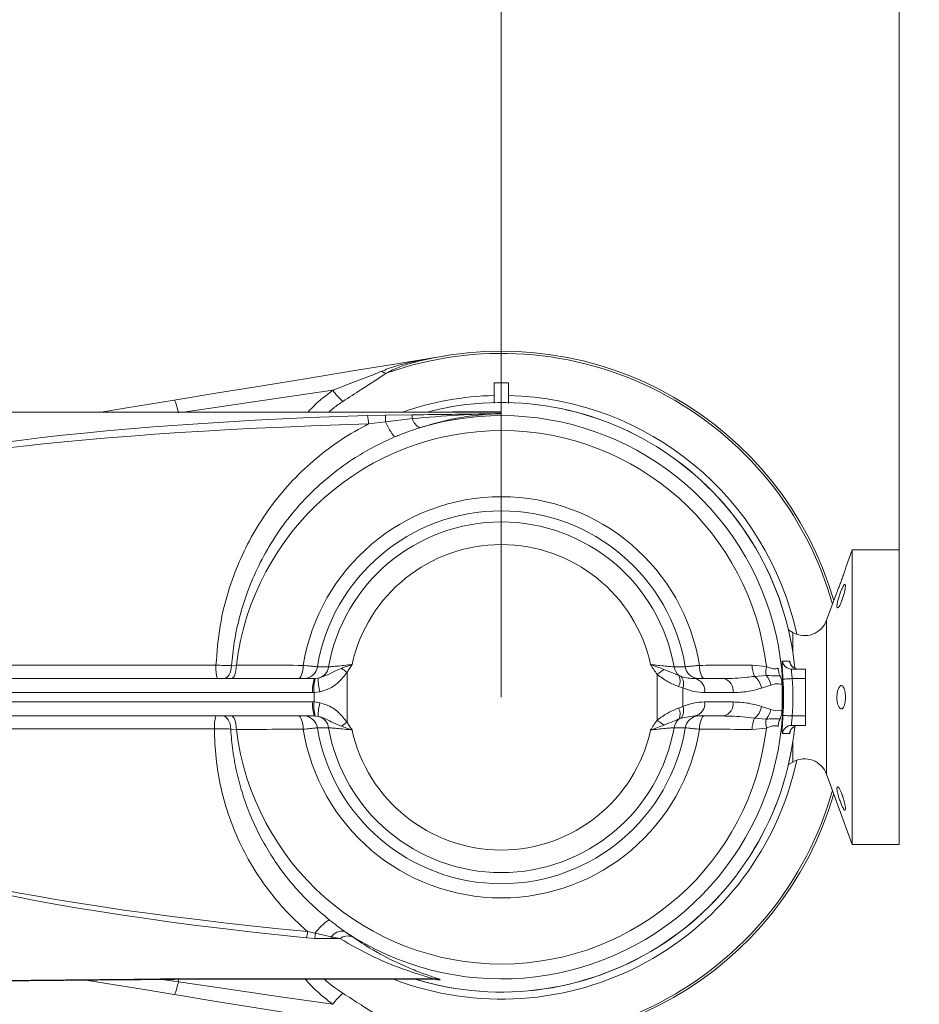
# Model space of a CAD drawing. Header units: millimetres. Extents: x 0 to 8410, y 0 to 5940.
# Tile 202 of 256: x 6422 to 6614, y 3082 to 3293. Entities that reach past the tile are written whole.
import ezdxf

# ---------------------------------------------------------------- set-up
doc = ezdxf.new("R2010")
doc.units = ezdxf.units.MM
doc.header["$LTSCALE"] = 10
doc.styles.add('SLDTEXTSTYLE0', font='TXT', dxfattribs={"width": 0.605})
doc.dimstyles.new('SLDDIMSTYLE0', dxfattribs={"dimtxt": 50, "dimasz": 50, "dimexe": 0, "dimexo": 0.0625, "dimgap": 12.5, "dimtad": 1, "dimtoh": 1, "dimdec": 1, "dimrnd": 1e-09, "dimzin": 12, "dimdsep": 46, "dimtxsty": 'SLDTEXTSTYLE0', "dimsah": 1, "dimcen": 0.09, "dimadec": 0, "dimazin": 0, "dimtfac": 1, "dimtofl": 0, "dimtmove": 0, "dimatfit": 3, "dimfxl": 1, "dimfrac": 2, "dimtolj": 1, "dimtzin": 12, "dimarcsym": 0})
doc.dimstyles.new('SLDDIMSTYLE2', dxfattribs={"dimtxt": 50, "dimasz": 50, "dimexe": 0, "dimexo": 0.0625, "dimgap": 12.5, "dimtad": 1, "dimtoh": 1, "dimdec": 1, "dimrnd": 1e-09, "dimzin": 12, "dimdsep": 46, "dimtxsty": 'SLDTEXTSTYLE0', "dimsah": 1, "dimcen": 0.09, "dimadec": 0, "dimazin": 0, "dimtfac": 1, "dimtofl": 0, "dimtmove": 0, "dimatfit": 3, "dimfxl": 1, "dimfrac": 2, "dimtolj": 1, "dimtzin": 12, "dimarcsym": 0})

# ---------------------------------------------------------------- blocks, each defined once
blk = doc.blocks.new('*D30')
at = {"color": 7, "linetype": 'Continuous', "lineweight": 0}
for p, q in [((5294.64, 2973.04), (5294.64, 3462.48)), ((6525.14, 3148.04), (6525.14, 3462.48)), ((5294.64, 3447.48), (6525.14, 3447.48))]:
    blk.add_line(p, q, dxfattribs=at)
for points in [[(5294.64, 3447.48), (5344.64, 3439.98), (5344.64, 3454.98)], [(6525.14, 3447.48), (6475.14, 3454.98), (6475.14, 3439.98)]]:
    blk.add_solid(points, dxfattribs=at)
at = {"color": 7, "linetype": 'Continuous', "lineweight": 0, "insert": (5804.86, 3511.93), "char_height": 50, "attachment_point": 1, "style": 'SLDTEXTSTYLE0'}
blk.add_mtext('1230,5', dxfattribs=at)
blk = doc.blocks.new('*D31')
at = {"color": 7, "linetype": 'Continuous', "lineweight": 0}
for p, q in [((6525.14, 3148.04), (6525.14, 3462.48)), ((6610.14, 3179.54), (6610.14, 3462.48)), ((6525.14, 3447.48), (6425.14, 3447.48)), ((6525.14, 3447.48), (6610.14, 3447.48)), ((6610.14, 3447.48), (6763.35, 3447.48))]:
    blk.add_line(p, q, dxfattribs=at)
for points in [[(6525.14, 3447.48), (6475.14, 3454.98), (6475.14, 3439.98)], [(6610.14, 3447.48), (6660.14, 3439.98), (6660.14, 3454.98)]]:
    blk.add_solid(points, dxfattribs=at)
at = {"color": 7, "linetype": 'Continuous', "lineweight": 0, "insert": (6671.09, 3511.93), "char_height": 50, "attachment_point": 1, "style": 'SLDTEXTSTYLE0'}
blk.add_mtext('85', dxfattribs=at)
blk = doc.blocks.new('*D32')
at = {"color": 7, "linetype": 'Continuous', "lineweight": 0}
for p, q in [((5113.69, 3150.35), (5113.69, 3562.48)), ((6610.14, 3179.54), (6610.14, 3562.48)), ((5113.69, 3547.48), (6610.14, 3547.48))]:
    blk.add_line(p, q, dxfattribs=at)
for points in [[(5113.69, 3547.48), (5163.69, 3539.98), (5163.69, 3554.98)], [(6610.14, 3547.48), (6560.14, 3554.98), (6560.14, 3539.98)]]:
    blk.add_solid(points, dxfattribs=at)
at = {"color": 7, "linetype": 'Continuous', "lineweight": 0, "insert": (5756.89, 3611.93), "char_height": 50, "attachment_point": 1, "style": 'SLDTEXTSTYLE0'}
blk.add_mtext('1496,5', dxfattribs=at)

msp = doc.modelspace()

# ---------------------------------------------------------------- linework, layer by layer
at = {"color": 7, "linetype": 'Continuous', "lineweight": 0}
for p, q in [((6523.641003, 3215.256378), (6526.640905, 3215.256378)), ((6523.641003, 3215.256378), (6523.641003, 3212.576315)), ((6526.640905, 3215.256378), (6526.640905, 3212.576315)), ((6525.141014, 3209.04474), (6371.14097, 3209.04474)), ((6525.141014, 3209.056899), (6525.141014, 3209.04474)), ((6525.141014, 3209.04474), (6525.141014, 3208.977744)), ((6525.141014, 3208.716914), (6525.141014, 3208.696887)), ((6525.141014, 3208.696887), (6525.141014, 3208.676979)), ((6600.140942, 3179.544732), (6598.853839, 3176.008508)), ((6610.140933, 3179.544732), (6600.140942, 3179.544732)), ((6600.140942, 3179.544732), (6600.140942, 3116.544768)), ((6610.140933, 3179.544732), (6610.140933, 3116.544768)), ((6596.695436, 3170.078442), (6594.668878, 3164.510414)), ((6587.470425, 3161.890432), (6586.508287, 3162.445948)), ((6587.226881, 3154.044792), (6590.140952, 3154.044792)), ((6588.47226, 3154.05874), (6588.707222, 3154.044792)), ((6590.140952, 3154.044792), (6590.140952, 3152.044818)), ((6406.438125, 3152.044818), (6485.215438, 3152.044818)), ((6485.215438, 3152.044818), (6485.386981, 3152.048275)), ((6566.524757, 3152.044818), (6572.61516, 3152.044818)), ((6590.140952, 3152.044818), (6590.140952, 3144.044802)), ((6585.140956, 3150.839851), (6585.140956, 3148.04475)), ((6585.140956, 3148.04475), (6585.140956, 3145.24965)), ((6485.215438, 3144.044802), (6405.314339, 3144.044802)), ((6572.61516, 3144.044802), (6566.524757, 3144.044802)), ((6590.140952, 3144.044802), (6590.140952, 3142.044708)), ((6590.140952, 3142.044708), (6587.226881, 3142.044708)), ((6586.508287, 3133.643672), (6587.470425, 3134.199068)), ((6594.668878, 3131.579086), (6600.140942, 3116.544768)), ((6600.140942, 3116.544768), (6610.140933, 3116.544768)), ((6455.909027, 3087.750003), (6510.887159, 3087.750003)), ((6456.126226, 3087.23335), (6456.098331, 3087.870762)), ((6456.126226, 3087.23335), (6456.123246, 3087.198183)), ((6455.321325, 3084.472701), (6455.224169, 3084.488556))]:
    msp.add_line(p, q, dxfattribs=at)
at = {"color": 8, "linetype": 'Continuous', "lineweight": 0}
for p, q in [((6496.534003, 3208.322808), (6500.396145, 3208.390758)), ((6500.419153, 3206.968352), (6496.744288, 3206.492707)), ((6500.396145, 3208.390758), (6506.067289, 3208.43558)), ((6506.122125, 3207.629249), (6500.419153, 3206.968352)), ((6594.668878, 3164.510414), (6594.668878, 3131.579086)), ((6587.470425, 3161.890432), (6587.470425, 3157.445833)), ((6382.184995, 3154.898212), (6464.154495, 3154.898212)), ((6467.484368, 3154.846356), (6468.525661, 3154.914901)), ((6578.756345, 3154.907868), (6581.789149, 3154.637858)), ((6485.386981, 3152.048275), (6486.023439, 3152.124331)), ((6492.167009, 3153.386638), (6492.167009, 3142.702982)), ((6558.428658, 3143.15109), (6558.428658, 3152.938411)), ((6563.114298, 3152.700469), (6563.483728, 3152.542755)), ((6579.244746, 3152.524755), (6581.749333, 3152.717039)), ((6590.140952, 3152.044818), (6587.332023, 3152.044818)), ((6563.96128, 3150.040791), (6563.03562, 3150.356099)), ((6563.96128, 3150.040791), (6563.96128, 3146.04871)), ((6582.713617, 3150.671527), (6580.738796, 3150.004789)), ((6484.832419, 3149.044797), (6406.054987, 3149.044797)), ((6485.143794, 3149.05183), (6484.832419, 3149.044797)), ((6486.369384, 3149.203822), (6485.143794, 3149.05183)), ((6485.143794, 3147.037789), (6485.143794, 3149.05183)), ((6574.689878, 3149.044797), (6568.599475, 3149.044797)), ((6404.93132, 3147.044823), (6484.832419, 3147.044823)), ((6484.832419, 3147.044823), (6485.143794, 3147.037789)), ((6485.143794, 3147.037789), (6486.369384, 3146.885678)), ((6563.03562, 3145.733401), (6563.96128, 3146.04871)), ((6568.599475, 3147.044823), (6574.689878, 3147.044823)), ((6580.738796, 3146.084711), (6582.713617, 3145.417974)), ((6485.386981, 3144.041226), (6485.215438, 3144.044802)), ((6486.023439, 3143.965289), (6485.386981, 3144.041226)), ((6563.483728, 3143.546745), (6563.114298, 3143.389151)), ((6566.524757, 3144.044802), (6563.483728, 3143.546745)), ((6581.749333, 3143.372461), (6579.244746, 3143.564746)), ((6587.332023, 3144.044802), (6590.140952, 3144.044802)), ((6463.833464, 3141.306207), (6382.218374, 3141.306207)), ((6468.525661, 3141.1746), (6467.320932, 3141.253516)), ((6581.789149, 3141.451642), (6578.756345, 3141.181633)), ((6587.470425, 3138.643667), (6587.470425, 3134.199068)), ((6483.719362, 3097.94502), (6485.322012, 3097.610757)), ((6485.322012, 3097.610757), (6488.766445, 3096.820399)), ((6485.310448, 3096.494958), (6483.509554, 3096.597001)), ((6488.756789, 3096.456692), (6485.310448, 3096.494958)), ((6452.630771, 3087.709949), (6456.126226, 3087.23335)), ((6455.885304, 3087.850735), (6510.629071, 3087.850735))]:
    msp.add_line(p, q, dxfattribs=at)
at = {"color": 7, "linetype": 'Continuous', "lineweight": 0, "flags": 128}
for points in [[(6455.224169, 3211.600945), (6464.542283, 3213.123605), (6474.016203, 3214.671776), (6483.632816, 3216.243312), (6493.37901, 3217.835948), (6503.241433, 3219.447658), (6513.206614, 3221.076057)], [(6439.582003, 3209.04474), (6444.700016, 3209.881112), (6449.916018, 3210.733459), (6455.224169, 3211.600945)], [(6586.722387, 3154.109761), (6586.869014, 3154.077217), (6587.226881, 3154.044792)], [(6455.224169, 3084.488556), (6448.798908, 3085.538551), (6442.510975, 3086.566136), (6436.370505, 3087.56952)], [(6513.206614, 3075.013444), (6503.258837, 3076.639101), (6493.413342, 3078.24795), (6483.683718, 3079.837963), (6474.083198, 3081.406757), (6464.624775, 3082.952425), (6455.321325, 3084.472701)]]:
    msp.add_lwpolyline(points, dxfattribs=at)
at = {"color": 8, "linetype": 'Continuous', "lineweight": 0, "flags": 128}
for points in [[(6489.135517, 3213.693187), (6477.939023, 3212.064669), (6466.928257, 3210.463092), (6457.177771, 3209.04474)], [(6467.484368, 3154.846356), (6467.433942, 3154.290244), (6467.325939, 3153.760597), (6467.164172, 3153.276369), (6466.954363, 3152.854488), (6466.704024, 3152.509734), (6466.421856, 3152.254507), (6466.117872, 3152.097628), (6465.802802, 3152.044818)], [(6468.525661, 3154.914901), (6468.497408, 3154.348418), (6468.431367, 3153.807327), (6468.3298, 3153.311178), (6468.196405, 3152.877972), (6468.036188, 3152.523682), (6467.85487, 3152.260825), (6467.65889, 3152.099297), (6467.455638, 3152.044818)], [(6482.794059, 3154.873178), (6482.763661, 3154.312894), (6482.696308, 3153.778836), (6482.594503, 3153.289959), (6482.461823, 3152.863667), (6482.303036, 3152.515218), (6482.123746, 3152.257011), (6481.930388, 3152.098343), (6481.729997, 3152.044818)], [(6492.167009, 3153.386638), (6492.008222, 3153.49488), (6491.850031, 3153.602645), (6491.693152, 3153.709576), (6491.53818, 3153.815195), (6491.38583, 3153.919026), (6491.2367, 3154.020593), (6491.091384, 3154.119656), (6490.950478, 3154.215619)], [(6558.428658, 3152.938411), (6558.6244, 3153.079435), (6558.81883, 3153.219626), (6559.010638, 3153.357908), (6559.198869, 3153.493569), (6559.381975, 3153.625533), (6559.558881, 3153.753087), (6559.728635, 3153.875396), (6559.889806, 3153.991625)], [(6562.066568, 3154.54261), (6563.637866, 3154.561088), (6564.463867, 3154.570386)], [(6568.551911, 3152.044818), (6568.35152, 3152.098343), (6568.158163, 3152.257011), (6567.978872, 3152.515218), (6567.820085, 3152.863667), (6567.687405, 3153.289959), (6567.5856, 3153.778836), (6567.518247, 3154.312894), (6567.487849, 3154.873178)], [(6585.248126, 3155.789778), (6585.52934, 3155.79097), (6586.727751, 3155.795619)], [(6585.34099, 3151.916668), (6585.401906, 3151.920602), (6585.530532, 3151.928947), (6585.722459, 3151.941225), (6585.970772, 3151.957199), (6586.267007, 3151.976273), (6586.600555, 3151.99773), (6586.959733, 3152.020857), (6587.332023, 3152.044818)], [(6465.543164, 3144.044802), (6465.875639, 3143.992111), (6466.196431, 3143.835947), (6466.494216, 3143.581912), (6466.758622, 3143.238709), (6466.98047, 3142.818496), (6467.151774, 3142.335937), (6467.266573, 3141.808197), (6467.320932, 3141.253516)], [(6467.455638, 3144.044802), (6467.65889, 3143.990204), (6467.85487, 3143.828675), (6468.036188, 3143.565938), (6468.196405, 3143.211529), (6468.3298, 3142.778322), (6468.431367, 3142.282173), (6468.497408, 3141.741082), (6468.525661, 3141.1746)], [(6481.729997, 3144.044802), (6481.930388, 3143.991277), (6482.123746, 3143.83249), (6482.303036, 3143.574402), (6482.461823, 3143.225953), (6482.594503, 3142.799661), (6482.696308, 3142.310664), (6482.763661, 3141.776607), (6482.794059, 3141.216323)], [(6567.487849, 3141.216323), (6567.518247, 3141.776607), (6567.5856, 3142.310664), (6567.687405, 3142.799661), (6567.820085, 3143.225953), (6567.978872, 3143.574402), (6568.158163, 3143.83249), (6568.35152, 3143.991277), (6568.551911, 3144.044802)], [(6587.332023, 3144.044802), (6586.959733, 3144.068763), (6586.600555, 3144.09177), (6586.267007, 3144.113228), (6585.970772, 3144.132301), (6585.722459, 3144.148275), (6585.530532, 3144.160673), (6585.401906, 3144.168899), (6585.34099, 3144.172833)], [(6488.21534, 3141.54701), (6486.644043, 3141.528413), (6485.818041, 3141.519115)], [(6490.950478, 3141.873881), (6491.091384, 3141.969845), (6491.2367, 3142.068908), (6491.38583, 3142.170593), (6491.53818, 3142.274425), (6491.693152, 3142.379925), (6491.850031, 3142.486856), (6492.008222, 3142.59474), (6492.167009, 3142.702982)], [(6559.889806, 3142.097995), (6559.728635, 3142.214105), (6559.558881, 3142.336413), (6559.381975, 3142.463967), (6559.198869, 3142.596051), (6559.010638, 3142.731592), (6558.81883, 3142.869875), (6558.6244, 3143.010065), (6558.428658, 3143.15109)], [(6586.727751, 3140.293882), (6586.446656, 3140.294954), (6585.248126, 3140.299723)], [(6456.123246, 3087.198183), (6466.928257, 3085.626528), (6477.939023, 3084.024951), (6489.135517, 3082.396314)]]:
    msp.add_lwpolyline(points, dxfattribs=at)
at = {"color": 8, "linetype": 'Continuous', "lineweight": 0}
for centre, radius, start, end in [((6525.140959, 3148.044765), 73.531539, 15.71393737, 109.55902448), ((6506.923037, 3220.579801), 0.788039, 246.69279686, 282.72807415), ((6501.375815, 3221.143278), 3.903941, 241.10954124, 257.39969796), ((6498.834011, 3220.263924), 11.71475, 214.11766903, 229.80881648), ((6525.140959, 3148.044765), 64.548944, 91.33156952, 109.08766576), ((6525.140959, 3148.044765), 63.027183, 5.67507894, 104.57105852), ((6525.140959, 3148.044765), 64.548944, 12.04913112, 88.66843048), ((6514.819976, 3213.211484), 4.166744, 270.01826233, 280.6758143), ((6525.140959, 3148.044765), 60.221957, 236.12136118, 106.83121717), ((6489.092979, 3206.540676), 7.651459, 359.64079633, 13.46869342), ((6453.118849, 3206.914659), 47.300334, 0.06503974, 1.78831615), ((6511.834597, 3211.482143), 12.27545, 201.57437768, 219.32782624), ((6497.682217, 3207.460306), 8.441599, 1.14674701, 6.63431124), ((6509.223555, 3208.539435), 3.23223, 196.35554468, 241.9462003), ((6525.140959, 3148.044765), 57.030576, 6.63863521, 173.08109318), ((6525.140959, 3148.044765), 42.893856, 9.16007136, 170.83992864), ((6525.140959, 3148.044765), 39.860666, 9.42232451, 170.57767549), ((6525.140959, 3148.044765), 37.492994, 9.98014601, 170.01985399), ((6525.140959, 3148.044765), 32.663365, 12.37489566, 167.62510434), ((6471.052428, 3154.216611), 6.931526, 174.35679036, 198.2594845), ((6482.91732, 3154.973052), 2.928536, 270.82336489, 352.09694354), ((6485.29164, 3154.990122), 2.957751, 284.32473998, 351.29765091), ((6565.05037, 3155.020646), 3.021853, 189.10202057, 230.15668357), ((6567.364588, 3154.973052), 2.928536, 187.90305646, 269.17663511), ((6584.227088, 3154.78745), 5.472067, 178.73905806, 204.42484069), ((6587.905498, 3153.550253), 6.212295, 169.9170884, 187.70792864), ((6587.230368, 3156.042389), 1.998273, 187.26247476, 255.27323128), ((6588.70966, 3156.041708), 1.997128, 187.07804889, 263.17307589), ((6490.993152, 3149.782703), 6.204767, 158.61845408, 186.83010609), ((6491.398834, 3150.052271), 6.334541, 161.6332461, 189.08701375), ((6494.35822, 3151.630874), 8.349376, 176.61178509, 196.89906528), ((6560.826682, 3151.603737), 2.536929, 330.54165576, 25.6140417), ((6561.552092, 3150.877504), 2.550349, 340.84783729, 40.76441027), ((6565.958753, 3149.435973), 2.669538, 351.57392667, 77.75906022), ((6572.04949, 3149.436204), 2.669241, 351.56797039, 77.7650165), ((6576.793496, 3149.368562), 3.99627, 9.16077024, 52.16537737), ((6578.508484, 3149.939212), 4.268422, 9.87887263, 40.60085894), ((6525.140959, 3148.044765), 60.324426, 356.31992277, 3.68007723), ((6525.140959, 3148.044765), 62.319554, 356.31992277, 3.68007723), ((6490.992325, 3146.306811), 6.203958, 173.16801714, 201.3834227), ((6491.399767, 3146.037345), 6.335463, 170.91428645, 198.36508615), ((6494.357694, 3144.458709), 8.348849, 163.10042709, 183.38817614), ((6560.827007, 3144.48583), 2.536613, 334.38384759, 29.4606503), ((6561.552092, 3145.211996), 2.550349, 319.23558973, 19.15216271), ((6565.958949, 3146.653511), 2.669364, 282.23744524, 8.42956787), ((6572.049686, 3146.65328), 2.669067, 282.23148939, 8.43552372), ((6576.793251, 3146.721083), 3.996535, 307.83611534, 350.83773704), ((6578.508065, 3146.150487), 4.268869, 319.40078983, 350.1194786), ((6470.372393, 3141.94215), 6.56978, 161.33410818, 185.55482817), ((6482.91712, 3141.11636), 2.928747, 7.90422742, 89.17278041), ((6485.291415, 3141.099294), 2.958004, 8.70559034, 75.67201877), ((6565.05135, 3141.068417), 3.022909, 129.85080865, 170.89048721), ((6567.364788, 3141.11636), 2.928747, 90.82721959, 172.09577258), ((6584.226438, 3141.302183), 5.471421, 155.57361657, 181.26248469), ((6587.905498, 3142.539248), 6.212295, 172.29207136, 190.0829116), ((6525.140959, 3148.044765), 57.030576, 186.91890682, 353.36136479), ((6525.140959, 3148.044765), 42.893856, 189.16007136, 350.83992864), ((6525.140959, 3148.044765), 39.860666, 189.42232451, 350.57767549), ((6525.140959, 3148.044765), 37.492994, 189.98014601, 350.01985399), ((6525.140959, 3148.044765), 63.027183, 253.06720716, 354.25072907), ((6587.228899, 3140.048006), 1.996703, 90.05791356, 172.75767254), ((6588.709204, 3140.048068), 1.996642, 90.05687646, 172.92816797), ((6525.140959, 3148.044765), 32.663365, 192.37489566, 347.62510434), ((6525.140959, 3148.044765), 64.548944, 249.08223114, 347.95086889), ((6525.140959, 3148.044765), 73.531539, 250.44097552, 344.28606263), ((6494.77421, 3090.607839), 11.763711, 123.07907636, 143.46609752), ((6471.772492, 3099.114118), 12.003937, 347.89575844, 354.41093818), ((6312.230335, 3098.84659), 173.096088, 359.22157279, 359.59092899), ((6491.273581, 3094.908293), 3.153075, 84.58593621, 142.66847553), ((6492.328809, 3094.164498), 2.84713, 70.87555444, 126.75962217), ((6432.706093, 3098.126745), 56.075571, 358.29335362, 358.66510706), ((6511.06634, 3084.143119), 3.733312, 80.00235994, 96.72628245), ((6498.834011, 3075.825577), 11.71475, 130.19118352, 145.88233097)]:
    msp.add_arc(centre, radius, start, end, dxfattribs=at)
at = {"color": 7, "linetype": 'Continuous', "lineweight": 0}
for centre, radius, start, end in [((6525.140959, 3148.044765), 74, 16.21540247, 104.11337843), ((6525.140959, 3148.044765), 63.034491, 5.72224667, 104.59659063), ((6589.970455, 3166.220556), 5, 240, 340), ((6525.140959, 3148.044765), 63.034491, 253.04540253, 354.23484598), ((6589.970455, 3129.868974), 5, 20, 120), ((6525.140959, 3148.044765), 74, 255.88662157, 343.78459753)]:
    msp.add_arc(centre, radius, start, end, dxfattribs=at)
at = {"color": 8, "linetype": 'Continuous', "lineweight": 0}
for centre, major_axis, ratio, start_param, end_param in [((6549.857367, 3189.044765), (170.205436, -0.996164), 0.1173592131, 1.8901367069, 3.0885961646), ((6550.067703, 3189.142464), (170.20545, -0.894175), 0.1056239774, 1.8900047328, 3.0855448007), ((6740.29168, 3127.044765), (360.274912, 3.548974), 0.110588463, 3.1404208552, 3.9179043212), ((6740.501466, 3126.870453), (360.274952, 3.36746), 0.1050600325, 3.1405282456, 3.9180117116)]:
    msp.add_ellipse(centre, major_axis=major_axis, ratio=ratio, start_param=start_param, end_param=end_param, dxfattribs=at)
for points, knots in [([(6499.489678, 3217.725203), (6499.981076, 3217.927246), (6502.24438, 3218.857824), (6504.693703, 3219.417728), (6506.611241, 3219.856069)], [0, 0, 0, 0, 0.2171154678, 1, 1, 1, 1]), ([(6507.096661, 3219.811127), (6506.205202, 3219.569322), (6504.411074, 3219.08267), (6502.2463, 3218.226383), (6500.981142, 3217.570325), (6500.524176, 3217.333362)], [0, 0, 0, 0, 0.3868321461, 0.77852841, 1, 1, 1, 1]), ([(6506.611241, 3219.856069), (6508.787603, 3220.281449), (6510.981987, 3220.710352), (6513.188494, 3221.073078), (6513.206614, 3221.076057)], [0, 0, 0, 0, 0.9917878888, 1, 1, 1, 1]), ([(6489.135517, 3213.693187), (6490.670895, 3214.29748), (6493.746929, 3215.508142), (6497.239209, 3216.797889), (6499.102678, 3217.565738), (6499.489678, 3217.725203)], [0, 0, 0, 0, 0.4412184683, 0.8839537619, 1, 1, 1, 1]), ([(6500.524176, 3217.333362), (6499.696081, 3216.765141), (6498.020015, 3215.615062), (6494.851309, 3213.652773), (6492.589061, 3212.174439), (6491.274012, 3211.315081)], [0, 0, 0, 0, 0.2902180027, 0.5874022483, 1, 1, 1, 1]), ([(6483.845366, 3209.04474), (6483.953851, 3209.168843), (6485.15893, 3210.54741), (6487.022756, 3212.080452), (6488.77826, 3213.420482), (6489.135517, 3213.693187)], [0, 0, 0, 0, 0.0730411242, 0.8113576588, 1, 1, 1, 1]), ([(6491.274012, 3211.315081), (6490.936047, 3211.09033), (6489.875227, 3210.384872), (6488.915608, 3209.587844), (6488.261713, 3209.04474)], [0, 0, 0, 0, 0.318588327, 1, 1, 1, 1]), ([(6506.067289, 3208.43558), (6506.321844, 3208.438506), (6508.907841, 3208.46823), (6513.556928, 3208.529808), (6518.449678, 3208.595108), (6521.136725, 3208.629174), (6521.783882, 3208.637784), (6521.931621, 3208.63951), (6521.955265, 3208.639786)], [0, 0, 0, 0, 0.0480379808, 0.4880116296, 0.8777576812, 0.972093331, 0.9955340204, 1, 1, 1, 1]), ([(6521.955265, 3208.639786), (6521.933012, 3208.639154), (6521.835969, 3208.636399), (6521.373455, 3208.622152), (6519.407675, 3208.557979), (6514.229268, 3208.332555), (6509.412553, 3207.914698), (6506.122125, 3207.629249)], [0, 0, 0, 0, 0.0042162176, 0.0183868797, 0.0876429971, 0.3767442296, 1, 1, 1, 1]), ([(6525.141014, 3208.676979), (6524.862256, 3208.676817), (6523.956867, 3208.67629), (6522.49325, 3208.592212), (6520.0495, 3208.374387), (6516.583177, 3207.915121), (6512.235146, 3207.042512), (6509.213807, 3206.138759), (6507.703436, 3205.686972)], [0, 0, 0, 0, 0.0443590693, 0.1440758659, 0.2448662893, 0.4761648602, 0.7381342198, 1, 1, 1, 1]), ([(6514.638318, 3209.04474), (6514.719619, 3209.054867), (6515.12755, 3209.105682), (6515.385407, 3209.11189), (6515.591873, 3209.116861)], [0, 0, 0, 0, 0.19930061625, 1, 1, 1, 1]), ([(6515.591873, 3209.116861), (6516.104411, 3209.110731), (6517.128722, 3209.098481), (6518.864337, 3209.082475), (6520.765651, 3209.06888), (6522.629796, 3209.06024), (6524.233123, 3209.057146), (6524.948903, 3209.056951), (6525.141014, 3209.056899)], [0, 0, 0, 0, 0.2473969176, 0.4944238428, 0.6793796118, 0.8623638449, 0.9630593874, 1, 1, 1, 1]), ([(6521.955265, 3208.639786), (6521.977874, 3208.640502), (6522.252436, 3208.649198), (6522.779113, 3208.665152), (6523.776994, 3208.694637), (6524.566025, 3208.711043), (6525.103023, 3208.716526), (6525.141014, 3208.716914)], [0, 0, 0, 0, 0.0213717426, 0.2595274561, 0.4976505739, 0.9644603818, 1, 1, 1, 1]), ([(6525.141014, 3208.696887), (6525.106452, 3208.69605), (6524.584116, 3208.683406), (6523.544846, 3208.661514), (6522.514592, 3208.645302), (6521.979226, 3208.640022), (6521.955265, 3208.639786)], [0, 0, 0, 0, 0.0329096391, 0.49737521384, 0.97750438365, 1, 1, 1, 1]), ([(6464.154495, 3154.898212), (6464.372815, 3157.708456), (6464.809424, 3163.328532), (6466.740425, 3170.986924), (6469.341219, 3177.804024), (6472.425568, 3183.776309), (6476.156049, 3189.383214), (6480.52047, 3194.535216), (6485.452451, 3199.161596), (6490.844373, 3203.246512), (6494.779597, 3205.411714), (6496.744288, 3206.492707)], [0, 0, 0, 0, 0.1316098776, 0.2632004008, 0.3679010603, 0.4729238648, 0.5776151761, 0.6832034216, 0.7891357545, 0.8947244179, 1, 1, 1, 1]), ([(6507.703436, 3205.686972), (6506.220056, 3205.184899), (6504.416144, 3204.574337), (6502.652512, 3203.834037), (6502.339138, 3203.702495)], [0, 0, 0, 0, 0.822312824, 1, 1, 1, 1]), ([(6502.339138, 3203.702495), (6500.896173, 3203.049642), (6498.010252, 3201.743941), (6493.468306, 3199.086204), (6488.772602, 3195.723455), (6484.098822, 3191.52342), (6479.90281, 3186.842084), (6476.255627, 3181.716923), (6473.18125, 3176.226514), (6470.815887, 3170.67941), (6469.122775, 3165.180123), (6468.002187, 3159.972357), (6467.651355, 3156.499393), (6467.484368, 3154.846356)], [0, 0, 0, 0, 0.0753039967, 0.1506075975, 0.2499308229, 0.3495549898, 0.4488788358, 0.5483039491, 0.6480288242, 0.7474584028, 0.8342908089, 0.9211268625, 1, 1, 1, 1]), ([(6464.154495, 3154.898212), (6464.740431, 3154.88443), (6465.818493, 3154.859074), (6466.916499, 3154.848079), (6467.404535, 3154.846598), (6467.484368, 3154.846356)], [0, 0, 0, 0, 0.4989637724, 0.91804053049, 1, 1, 1, 1]), ([(6468.525661, 3154.914901), (6470.393875, 3154.910621), (6475.148826, 3154.899727), (6479.905983, 3154.883207), (6482.794059, 3154.873178)], [0, 0, 0, 0, 0.3928986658, 1, 1, 1, 1]), ([(6482.794059, 3154.873178), (6483.297256, 3154.823746), (6484.305549, 3154.724696), (6485.336713, 3154.619765), (6485.671801, 3154.585389), (6485.818041, 3154.570386)], [0, 0, 0, 0, 0.3595724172, 0.7205022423, 1, 1, 1, 1]), ([(6485.818041, 3154.570386), (6486.341508, 3154.564527), (6487.140293, 3154.555587), (6487.93978, 3154.545937), (6488.21534, 3154.54261)], [0, 0, 0, 0, 0.6553286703, 1, 1, 1, 1]), ([(6486.023439, 3152.124331), (6486.500129, 3152.271215), (6487.745434, 3152.654936), (6489.204604, 3153.522957), (6490.466779, 3154.023715), (6490.950478, 3154.215619)], [0, 0, 0, 0, 0.276682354, 0.7228054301, 1, 1, 1, 1]), ([(6488.21534, 3154.54261), (6488.331604, 3154.552118), (6488.636628, 3154.577063), (6489.610032, 3154.660487), (6491.121309, 3154.804534), (6492.416457, 3154.945448), (6493.126561, 3155.031418), (6493.236435, 3155.04472)], [0, 0, 0, 0, 0.1582701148, 0.4152290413, 0.6795675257, 0.9504194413, 1, 1, 1, 1]), ([(6490.950478, 3154.215619), (6491.313342, 3154.352474), (6492.052553, 3154.631268), (6492.833321, 3154.904801), (6493.231627, 3155.043051), (6493.236435, 3155.04472)], [0, 0, 0, 0, 0.4878441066, 0.9938176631, 1, 1, 1, 1]), ([(6493.236435, 3155.04472), (6493.233694, 3155.040349), (6493.057524, 3154.759503), (6492.708583, 3154.201925), (6492.347499, 3153.658348), (6492.167009, 3153.386638)], [0, 0, 0, 0, 0.0078450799, 0.5040643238, 1, 1, 1, 1]), ([(6557.045473, 3155.04472), (6557.581622, 3154.981937), (6558.690165, 3154.852127), (6560.206018, 3154.703401), (6561.453408, 3154.592844), (6561.86263, 3154.559318), (6562.066568, 3154.54261)], [0, 0, 0, 0, 0.2406916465, 0.4976542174, 0.7496540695, 1, 1, 1, 1]), ([(6557.045473, 3155.04472), (6557.050281, 3155.043051), (6557.307417, 3154.953809), (6557.813039, 3154.774566), (6558.776698, 3154.432847), (6559.449661, 3154.166093), (6559.889806, 3153.991625)], [0, 0, 0, 0, 0.0049118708, 0.2626818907, 0.5177628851, 1, 1, 1, 1]), ([(6558.428658, 3152.938411), (6558.191458, 3153.281679), (6557.716763, 3153.96864), (6557.272924, 3154.682128), (6557.048215, 3155.040349), (6557.045473, 3155.04472)], [0, 0, 0, 0, 0.4966208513, 0.9938578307, 1, 1, 1, 1]), ([(6559.889806, 3153.991625), (6560.585383, 3153.717688), (6561.860675, 3153.215442), (6562.722524, 3152.861405), (6563.114298, 3152.700469)], [0, 0, 0, 0, 0.5454252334, 1, 1, 1, 1]), ([(6564.463867, 3154.570386), (6564.661446, 3154.590687), (6565.055858, 3154.631211), (6566.175102, 3154.744422), (6567.081091, 3154.833282), (6567.487849, 3154.873178)], [0, 0, 0, 0, 0.35613665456, 0.71092717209, 1, 1, 1, 1]), ([(6567.487849, 3154.873178), (6569.357019, 3154.879894), (6573.11396, 3154.893394), (6576.869353, 3154.903027), (6578.756345, 3154.907868)], [0, 0, 0, 0, 0.4975245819, 1, 1, 1, 1]), ([(6581.789149, 3154.637858), (6581.924916, 3154.58706), (6582.447095, 3154.391684), (6583.233631, 3154.098813), (6583.852744, 3154.116109), (6584.155894, 3154.207367), (6584.245106, 3154.246328), (6584.295167, 3154.26819)], [0, 0, 0, 0, 0.1381164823, 0.5312124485, 0.8449516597, 0.9129966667, 1, 1, 1, 1]), ([(6585.248126, 3155.789778), (6585.229751, 3155.770946), (6585.18378, 3155.72383), (6585.163274, 3155.263371), (6585.191434, 3154.390981), (6585.257503, 3153.228408), (6585.313227, 3152.35288), (6585.34099, 3151.916668)], [0, 0, 0, 0, 0.1438220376, 0.3598277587, 0.5749139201, 0.7882102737, 1, 1, 1, 1]), ([(6586.940063, 3155.206964), (6586.908151, 3155.345198), (6586.82161, 3155.720076), (6586.764072, 3155.766386), (6586.727751, 3155.795619)], [0, 0, 0, 0, 0.3687433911, 1, 1, 1, 1]), ([(6587.332023, 3152.044818), (6587.303268, 3152.269749), (6587.24581, 3152.719204), (6587.175934, 3153.31893), (6587.144241, 3153.771516), (6587.162739, 3154.010935), (6587.208564, 3154.035124), (6587.226881, 3154.044792)], [0, 0, 0, 0, 0.2156918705, 0.4309946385, 0.645167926, 0.8581686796, 1, 1, 1, 1]), ([(6492.167009, 3153.386638), (6491.862163, 3152.984768), (6490.921542, 3151.744776), (6489.059751, 3150.054788), (6487.209533, 3149.469562), (6486.369384, 3149.203822)], [0, 0, 0, 0, 0.20745732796, 0.64012123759, 1, 1, 1, 1]), ([(6563.03562, 3150.356099), (6562.278596, 3150.659987), (6560.735177, 3151.279552), (6559.20719, 3152.378487), (6558.428658, 3152.938411)], [0, 0, 0, 0, 0.4904853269, 1, 1, 1, 1]), ([(6563.483728, 3152.542755), (6563.550258, 3152.519486), (6564.551552, 3152.169282), (6565.572058, 3152.104911), (6566.524757, 3152.044818)], [0, 0, 0, 0, 0.0664443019, 1, 1, 1, 1]), ([(6572.61516, 3152.044818), (6574.299967, 3152.082838), (6576.517218, 3152.132873), (6578.716595, 3152.448872), (6579.244746, 3152.524755)], [0, 0, 0, 0, 0.7598633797, 1, 1, 1, 1]), ([(6581.749333, 3152.717039), (6582.600415, 3152.66755), (6583.688979, 3152.604251), (6584.539194, 3152.647518), (6584.724678, 3152.656958)], [0, 0, 0, 0, 0.7818396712, 1, 1, 1, 1]), ([(6568.599475, 3149.044797), (6567.821757, 3149.080297), (6566.246742, 3149.15219), (6564.729388, 3149.742146), (6563.96128, 3150.040791)], [0, 0, 0, 0, 0.4937851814, 1, 1, 1, 1]), ([(6580.738796, 3150.004789), (6579.749059, 3149.720869), (6577.753751, 3149.148485), (6575.716558, 3149.079542), (6574.689878, 3149.044797)], [0, 0, 0, 0, 0.4960322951, 1, 1, 1, 1]), ([(6585.140956, 3150.839851), (6584.653146, 3150.89341), (6583.836828, 3150.983037), (6583.035922, 3150.760915), (6582.713617, 3150.671527)], [0, 0, 0, 0, 0.5975751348, 1, 1, 1, 1]), ([(6486.369384, 3146.885678), (6487.297439, 3146.581559), (6489.215654, 3145.952969), (6491.027251, 3144.214641), (6491.907899, 3143.04664), (6492.167009, 3142.702982)], [0, 0, 0, 0, 0.39813625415, 0.82291544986, 1, 1, 1, 1]), ([(6558.428658, 3143.15109), (6559.1854, 3143.697498), (6560.710627, 3144.798793), (6562.256655, 3145.42027), (6563.03562, 3145.733401)], [0, 0, 0, 0, 0.4961508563, 1, 1, 1, 1]), ([(6563.96128, 3146.04871), (6564.708871, 3146.340762), (6566.225536, 3146.933259), (6567.800724, 3147.007285), (6568.599475, 3147.044823)], [0, 0, 0, 0, 0.4929170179, 1, 1, 1, 1]), ([(6574.689878, 3147.044823), (6575.701442, 3147.011059), (6577.738544, 3146.943066), (6579.734149, 3146.372135), (6580.738796, 3146.084711)], [0, 0, 0, 0, 0.4965699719, 1, 1, 1, 1]), ([(6582.713617, 3145.417974), (6583.432553, 3145.265334), (6584.165588, 3145.109701), (6584.972372, 3145.219437), (6585.063666, 3145.235799), (6585.140956, 3145.24965)], [0, 0, 0, 0, 0.8866504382, 0.9040376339, 1, 1, 1, 1]), ([(6490.950478, 3141.873881), (6490.358407, 3142.111701), (6489.162406, 3142.592105), (6487.685474, 3143.438649), (6486.555544, 3143.796684), (6486.023439, 3143.965289)], [0, 0, 0, 0, 0.3415385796, 0.6899183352, 1, 1, 1, 1]), ([(6563.114298, 3143.389151), (6562.70968, 3143.223003), (6561.844927, 3142.867911), (6560.568822, 3142.365388), (6559.889806, 3142.097995)], [0, 0, 0, 0, 0.4678997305, 1, 1, 1, 1]), ([(6579.244746, 3143.564746), (6577.567412, 3143.763504), (6575.361512, 3144.024894), (6573.146023, 3144.040954), (6572.61516, 3144.044802)], [0, 0, 0, 0, 0.760385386, 1, 1, 1, 1]), ([(6584.724678, 3143.432662), (6584.020648, 3143.43903), (6583.118002, 3143.447195), (6581.996176, 3143.38594), (6581.749333, 3143.372461)], [0, 0, 0, 0, 0.779962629, 1, 1, 1, 1]), ([(6585.34099, 3144.172833), (6585.322006, 3143.87501), (6585.275352, 3143.143071), (6585.209768, 3142.049412), (6585.167705, 3141.080034), (6585.17057, 3140.425178), (6585.222219, 3140.341629), (6585.248126, 3140.299723)], [0, 0, 0, 0, 0.1450305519, 0.3564324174, 0.568927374, 0.7837818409, 1, 1, 1, 1]), ([(6587.226881, 3142.044708), (6587.201114, 3142.066325), (6587.149668, 3142.109483), (6587.149798, 3142.450005), (6587.195594, 3142.951911), (6587.264205, 3143.514668), (6587.312358, 3143.891079), (6587.332023, 3144.044802)], [0, 0, 0, 0, 0.21308408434, 0.42544292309, 0.63800079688, 0.85216274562, 1, 1, 1, 1]), ([(6467.320932, 3141.253516), (6466.786485, 3141.270675), (6465.848132, 3141.300802), (6464.598028, 3141.308841), (6463.985217, 3141.30673), (6463.833464, 3141.306207)], [0, 0, 0, 0, 0.4988797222, 0.875905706, 1, 1, 1, 1]), ([(6483.719362, 3097.94502), (6482.551542, 3098.998262), (6480.215946, 3101.104708), (6476.643803, 3105.068598), (6473.089337, 3109.852513), (6469.802864, 3115.550721), (6467.19497, 3121.554437), (6465.317708, 3127.792461), (6464.157321, 3134.168932), (6463.840781, 3138.708851), (6463.834084, 3141.086302), (6463.833464, 3141.306207)], [0, 0, 0, 0, 0.0960563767, 0.1921092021, 0.3255286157, 0.4593843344, 0.5927986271, 0.7239371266, 0.8554958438, 0.9866339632, 1, 1, 1, 1]), ([(6467.320932, 3141.253516), (6467.333708, 3141.03474), (6467.433951, 3139.318211), (6467.779358, 3136.113297), (6468.6183, 3131.647322), (6469.830977, 3127.226383), (6471.403755, 3122.913917), (6473.310255, 3118.77576), (6475.54706, 3114.798446), (6478.124534, 3110.982965), (6481.116044, 3107.27126), (6484.493343, 3103.70677), (6487.063408, 3101.548402), (6488.353623, 3100.464866)], [0, 0, 0, 0, 0.0138936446, 0.1090102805, 0.2041268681, 0.3018005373, 0.399477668, 0.4950578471, 0.5906390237, 0.6888258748, 0.7870120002, 0.8930765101, 1, 1, 1, 1]), ([(6482.794059, 3141.216323), (6480.924937, 3141.209623), (6476.167559, 3141.192571), (6471.412505, 3141.181389), (6468.525661, 3141.1746)], [0, 0, 0, 0, 0.3928892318, 1, 1, 1, 1]), ([(6485.818041, 3141.519115), (6485.671801, 3141.504112), (6485.336713, 3141.469735), (6484.305549, 3141.364804), (6483.297256, 3141.265755), (6482.794059, 3141.216323)], [0, 0, 0, 0, 0.2794977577, 0.6404275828, 1, 1, 1, 1]), ([(6493.236435, 3141.044781), (6493.126561, 3141.058082), (6492.416452, 3141.144046), (6491.121324, 3141.285176), (6489.610026, 3141.428976), (6488.636627, 3141.512391), (6488.331604, 3141.537456), (6488.21534, 3141.54701)], [0, 0, 0, 0, 0.0495805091, 0.3204340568, 0.5847708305, 0.8417295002, 1, 1, 1, 1]), ([(6493.236435, 3141.044781), (6493.231628, 3141.04649), (6492.834357, 3141.187686), (6492.052114, 3141.457019), (6491.313201, 3141.736626), (6490.950478, 3141.873881)], [0, 0, 0, 0, 0.0061983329, 0.5121558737, 1, 1, 1, 1]), ([(6492.167009, 3142.702982), (6492.347494, 3142.431228), (6492.70855, 3141.887593), (6493.057524, 3141.329998), (6493.233694, 3141.049152), (6493.236435, 3141.044781)], [0, 0, 0, 0, 0.4959611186, 0.9921553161, 1, 1, 1, 1]), ([(6557.045473, 3141.044781), (6557.048215, 3141.049152), (6557.272924, 3141.407372), (6557.716763, 3142.12086), (6558.191458, 3142.807822), (6558.428658, 3143.15109)], [0, 0, 0, 0, 0.0061421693, 0.5033791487, 1, 1, 1, 1]), ([(6559.889806, 3142.097995), (6559.449603, 3141.92365), (6558.77656, 3141.657088), (6557.813351, 3141.314086), (6557.306746, 3141.137642), (6557.050281, 3141.04649), (6557.045473, 3141.044781)], [0, 0, 0, 0, 0.4822439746, 0.7373215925, 0.9950754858, 1, 1, 1, 1]), ([(6562.066568, 3141.54701), (6561.86263, 3141.530315), (6561.453405, 3141.496816), (6560.206023, 3141.386057), (6558.690165, 3141.237384), (6557.581622, 3141.107567), (6557.045473, 3141.044781)], [0, 0, 0, 0, 0.2503456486, 0.5023463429, 0.7593086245, 1, 1, 1, 1]), ([(6564.463867, 3141.519115), (6563.9404, 3141.524949), (6563.141615, 3141.533851), (6562.342128, 3141.543637), (6562.066568, 3141.54701)], [0, 0, 0, 0, 0.6553286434, 1, 1, 1, 1]), ([(6567.487849, 3141.216323), (6567.081091, 3141.256218), (6566.175102, 3141.345079), (6565.055858, 3141.45829), (6564.661446, 3141.498814), (6564.463867, 3141.519115)], [0, 0, 0, 0, 0.2890728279, 0.6438633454, 1, 1, 1, 1]), ([(6578.756345, 3141.181633), (6577.888011, 3141.183791), (6574.132693, 3141.193123), (6570.375938, 3141.206239), (6567.487849, 3141.216323)], [0, 0, 0, 0, 0.2312280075, 1, 1, 1, 1]), ([(6584.295167, 3141.82131), (6584.210202, 3141.856836), (6583.952377, 3141.964638), (6583.533601, 3141.987353), (6582.796091, 3141.846976), (6582.248801, 3141.632105), (6581.789149, 3141.451642)], [0, 0, 0, 0, 0.14462077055, 0.43884978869, 0.52870659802, 1, 1, 1, 1]), ([(6586.727751, 3140.293882), (6586.750707, 3140.316261), (6586.809273, 3140.373358), (6586.89298, 3140.593936), (6586.950315, 3140.89329), (6586.951269, 3140.898273)], [0, 0, 0, 0, 0.3879689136, 0.989813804, 1, 1, 1, 1]), ([(6488.353623, 3100.464866), (6488.37762, 3100.445743), (6489.43556, 3099.602685), (6490.515569, 3098.816072), (6491.571082, 3098.047301)], [0, 0, 0, 0, 0.0226827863, 1, 1, 1, 1]), ([(6491.571082, 3098.047301), (6491.798426, 3097.88476), (6492.384628, 3097.465648), (6492.928589, 3097.086561), (6493.261589, 3096.854493)], [0, 0, 0, 0, 0.3878250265, 1, 1, 1, 1]), ([(6490.624918, 3096.445486), (6490.619434, 3096.445446), (6489.996731, 3096.440897), (6489.374018, 3096.448829), (6488.756789, 3096.456692)], [0, 0, 0, 0, 0.00880617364, 1, 1, 1, 1]), ([(6488.766445, 3096.820399), (6489.074056, 3096.756631), (6489.628326, 3096.64173), (6490.226636, 3096.522935), (6490.532094, 3096.46365), (6490.598649, 3096.450594), (6490.618997, 3096.446638), (6490.624918, 3096.445486)], [0, 0, 0, 0, 0.4949572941, 0.8918403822, 0.9669464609, 0.9903815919, 1, 1, 1, 1]), ([(6510.629071, 3087.850735), (6509.727074, 3088.124596), (6507.919742, 3088.673332), (6503.518637, 3090.129014), (6497.709853, 3092.431169), (6493.023474, 3095.086466), (6490.624918, 3096.445486)], [0, 0, 0, 0, 0.16009656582, 0.32078557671, 0.65236816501, 1, 1, 1, 1]), ([(6493.261589, 3096.854493), (6494.64314, 3095.937298), (6496.84568, 3094.475059), (6501.171657, 3092.076758), (6505.135098, 3090.233832), (6509.21073, 3088.697468), (6510.880775, 3088.112006), (6511.714471, 3087.81974)], [0, 0, 0, 0, 0.2154844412, 0.343536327, 0.6681065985, 0.8343168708, 1, 1, 1, 1]), ([(6394.363059, 3087.260291), (6395.33484, 3087.2678), (6406.037417, 3087.350502), (6426.540448, 3087.537243), (6446.083487, 3087.746022), (6455.885304, 3087.850735)], [0, 0, 0, 0, 0.0474180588, 0.5222322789, 1, 1, 1, 1]), ([(6489.135517, 3082.396314), (6487.836642, 3083.406612), (6485.685716, 3085.079656), (6483.916704, 3086.992331), (6483.215941, 3087.750003)], [0, 0, 0, 0, 0.6038679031, 1, 1, 1, 1]), ([(6487.346543, 3087.750003), (6487.488866, 3087.616764), (6488.655886, 3086.524232), (6490.049955, 3085.592512), (6491.274012, 3084.77442)], [0, 0, 0, 0, 0.12195409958, 1, 1, 1, 1]), ([(6510.850681, 3087.75203), (6510.87089, 3087.751189), (6510.941017, 3087.748274), (6511.000858, 3087.753482), (6511.016989, 3087.76216), (6510.994953, 3087.776042), (6510.940852, 3087.791367), (6510.808595, 3087.819266), (6510.698825, 3087.838508), (6510.629071, 3087.850735)], [0, 0, 0, 0, 0.0690458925, 0.239589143, 0.4116029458, 0.4330060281, 0.6311967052, 0.7656395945, 1, 1, 1, 1]), ([(6511.714471, 3087.81974), (6511.779782, 3087.795936), (6511.953524, 3087.732611), (6512.109323, 3087.651322), (6512.013194, 3087.614038), (6511.632465, 3087.634371), (6511.185752, 3087.706403), (6510.931624, 3087.74738)], [0, 0, 0, 0, 0.1120467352, 0.2980687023, 0.5128152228, 0.7228473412, 1, 1, 1, 1]), ([(6491.274012, 3084.77442), (6492.576243, 3083.923345), (6494.814676, 3082.460414), (6497.984024, 3080.49674), (6499.673686, 3079.339004), (6500.524176, 3078.756258)], [0, 0, 0, 0, 0.4085735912, 0.7023058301, 1, 1, 1, 1])]:
    msp.add_open_spline(points, degree=3, knots=knots, dxfattribs=at)
at = {"color": 7, "linetype": 'Continuous', "lineweight": 0}
for points, knots in [([(6456.123246, 3208.891437), (6456.016393, 3209.362174), (6455.802688, 3210.303652), (6455.505021, 3211.238495), (6455.324529, 3211.570849), (6455.244251, 3211.603158), (6455.226465, 3211.601198), (6455.224169, 3211.600945)], [0, 0, 0, 0, 0.3012142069, 0.6024308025, 0.9036991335, 0.9875716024, 1, 1, 1, 1]), ([(6523.641003, 3210.913703), (6523.641003, 3210.976279), (6523.641003, 3211.366517), (6523.641003, 3211.966941), (6523.641003, 3212.403142), (6523.641003, 3212.562307), (6523.641003, 3212.576315)], [0, 0, 0, 0, 0.0834977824, 0.5207156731, 0.9578188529, 1, 1, 1, 1]), ([(6526.640905, 3210.896775), (6526.640905, 3210.965087), (6526.640905, 3211.361282), (6526.640905, 3211.967144), (6526.640905, 3212.403138), (6526.640905, 3212.562307), (6526.640905, 3212.576315)], [0, 0, 0, 0, 0.0904043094, 0.5243274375, 0.9581367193, 1, 1, 1, 1]), ([(6514.881743, 3209.045693), (6514.882326, 3209.045735), (6514.893109, 3209.046494), (6514.86366, 3209.045419), (6514.832599, 3209.043764), (6514.808752, 3209.044818), (6514.807833, 3209.044859)], [0, 0, 0, 0, 0.0307728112, 0.5686923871, 0.9833804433, 1, 1, 1, 1]), ([(6596.696986, 3170.077846), (6596.697241, 3170.078454), (6596.697865, 3170.07994), (6596.838368, 3170.421629), (6597.079104, 3171.021311), (6597.406043, 3171.865073), (6597.78281, 3172.877761), (6598.163076, 3173.946787), (6598.495717, 3174.918445), (6598.731256, 3175.628236), (6598.856563, 3176.012452), (6598.855541, 3176.009252), (6598.855151, 3176.008031)], [0, 0, 0, 0, 0.0667482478, 0.1631452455, 0.2628580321, 0.3692461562, 0.4825885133, 0.5999621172, 0.7166379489, 0.8286393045, 0.9346091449, 1, 1, 1, 1]), ([(6596.897734, 3167.914555), (6596.880424, 3167.747851), (6596.845803, 3167.414435), (6596.921099, 3167.184323), (6597.081108, 3167.188215), (6597.319207, 3167.447507), (6597.614107, 3167.960488), (6597.935275, 3168.699917), (6598.239342, 3169.582862), (6598.483433, 3170.480674), (6598.639512, 3171.261585), (6598.699071, 3171.835472), (6598.667306, 3172.162433), (6598.552088, 3172.231095), (6598.362184, 3172.040379), (6598.106853, 3171.596634), (6597.802987, 3170.924073), (6597.480002, 3170.081301), (6597.184935, 3169.178283), (6596.984132, 3168.423058), (6596.921577, 3168.054883), (6596.897734, 3167.914555)], [0, 0, 0, 0, 0.0485012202, 0.0970053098, 0.1458450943, 0.1972250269, 0.2521139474, 0.3099399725, 0.3687405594, 0.4261737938, 0.480718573, 0.5323381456, 0.5821260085, 0.6316353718, 0.6823631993, 0.7354255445, 0.7913004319, 0.8494613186, 0.9082047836, 0.9650128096, 1, 1, 1, 1]), ([(6584.295167, 3154.26819), (6584.339988, 3153.912912), (6584.413132, 3153.333136), (6584.637716, 3152.8457), (6584.724678, 3152.656958)], [0, 0, 0, 0, 0.6127848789, 1, 1, 1, 1]), ([(6586.926354, 3155.200884), (6586.925888, 3155.202536), (6586.922548, 3155.21439), (6586.935332, 3155.174673), (6586.981249, 3155.07118), (6587.099505, 3154.865604), (6587.327524, 3154.577532), (6587.747912, 3154.289621), (6588.029465, 3154.088661), (6588.604341, 3154.090191), (6588.029465, 3154.088661), (6587.747912, 3154.289621), (6587.327524, 3154.577532), (6587.099505, 3154.865604), (6586.981249, 3155.07118), (6586.935332, 3155.174673), (6586.922548, 3155.21439), (6586.925888, 3155.202536), (6586.926354, 3155.200884)], [0, 0, 0, 0, 0.0086583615, 0.0621071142, 0.1100829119, 0.1686809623, 0.2467025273, 0.3412624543, 0.4550089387, 0.5, 0.5449910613, 0.6587375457, 0.7532974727, 0.8313190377, 0.8899170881, 0.9378928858, 0.9913416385, 1, 1, 1, 1]), ([(6584.724678, 3152.656958), (6584.844133, 3152.38059), (6585.08477, 3151.823861), (6585.122138, 3151.169419), (6585.140956, 3150.839851)], [0, 0, 0, 0, 0.4964124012, 1, 1, 1, 1]), ([(6597.125662, 3146.358416), (6597.211046, 3146.163074), (6597.381686, 3145.772684), (6597.70015, 3145.519001), (6598.020763, 3145.551085), (6598.312738, 3145.90297), (6598.534895, 3146.522213), (6598.665132, 3147.307872), (6598.69921, 3148.147701), (6598.644068, 3148.952466), (6598.507761, 3149.655839), (6598.2991, 3150.200189), (6598.028545, 3150.526778), (6597.715975, 3150.579565), (6597.395413, 3150.3247), (6597.114897, 3149.778112), (6596.923672, 3149.023047), (6596.848235, 3148.183973), (6596.885759, 3147.372634), (6596.994471, 3146.760832), (6597.091836, 3146.462174), (6597.125662, 3146.358416)], [0, 0, 0, 0, 0.0563407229, 0.1125968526, 0.170917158, 0.2295700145, 0.2863172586, 0.3400244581, 0.3910172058, 0.440574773, 0.4902790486, 0.5415538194, 0.5953728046, 0.6519668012, 0.7105092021, 0.7689940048, 0.824889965, 0.8768395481, 0.9257929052, 0.9742193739, 1, 1, 1, 1]), ([(6584.724678, 3143.432662), (6584.696215, 3143.374955), (6584.524838, 3143.027496), (6584.358023, 3142.479676), (6584.309746, 3141.974013), (6584.295167, 3141.82131)], [0, 0, 0, 0, 0.1220498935, 0.734871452, 1, 1, 1, 1]), ([(6585.140956, 3145.24965), (6585.12161, 3144.9158), (6585.083684, 3144.261305), (6584.842726, 3143.705136), (6584.724678, 3143.432662)], [0, 0, 0, 0, 0.5100877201, 1, 1, 1, 1]), ([(6586.929453, 3140.896604), (6586.928888, 3140.895518), (6586.927713, 3140.893261), (6586.975428, 3141.008158), (6587.110543, 3141.246642), (6587.422928, 3141.611957), (6587.954633, 3141.922489), (6588.425542, 3142.078657), (6588.679379, 3142.037487), (6588.701738, 3142.03386)], [0, 0, 0, 0, 0.09265540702, 0.19249260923, 0.30283105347, 0.49710728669, 0.7237580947, 0.97566737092, 1, 1, 1, 1]), ([(6597.534669, 3125.878975), (6597.643065, 3125.593672), (6597.859891, 3125.022975), (6598.175224, 3124.358005), (6598.435575, 3123.947452), (6598.612806, 3123.848504), (6598.69412, 3124.049145), (6598.681869, 3124.49668), (6598.584706, 3125.130695), (6598.410947, 3125.893547), (6598.169218, 3126.723489), (6597.874039, 3127.542889), (6597.552166, 3128.25344), (6597.245326, 3128.74806), (6597.004749, 3128.944695), (6596.870703, 3128.825732), (6596.854089, 3128.443555), (6596.941186, 3127.868924), (6597.116582, 3127.15526), (6597.327896, 3126.463047), (6597.477569, 3126.040265), (6597.534669, 3125.878975)], [0, 0, 0, 0, 0.0586938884, 0.1174065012, 0.1753220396, 0.2305760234, 0.2827924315, 0.3328622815, 0.3822975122, 0.4326369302, 0.4851145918, 0.5403664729, 0.5981206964, 0.656943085, 0.7144062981, 0.7683397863, 0.8185149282, 0.8668620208, 0.9160028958, 0.9679554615, 1, 1, 1, 1]), ([(6395.162715, 3087.226793), (6395.266307, 3087.227308), (6404.329869, 3087.272375), (6423.180134, 3087.436848), (6443.326122, 3087.614421), (6454.509202, 3087.727081), (6455.908907, 3087.741181)], [0, 0, 0, 0, 0.0051206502, 0.4480182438, 0.9309124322, 1, 1, 1, 1]), ([(6455.224169, 3084.488556), (6455.226465, 3084.488303), (6455.244251, 3084.486343), (6455.324529, 3084.518652), (6455.50502, 3084.851008), (6455.802698, 3085.785857), (6456.016395, 3086.7274), (6456.123246, 3087.198183)], [0, 0, 0, 0, 0.0124281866, 0.0962992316, 0.3975624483, 0.6987739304, 1, 1, 1, 1]), ([(6455.885304, 3087.850735), (6455.885821, 3087.846487), (6455.893815, 3087.780777), (6455.901675, 3087.769065), (6455.909027, 3087.758109)], [0, 0, 0, 0, 0.0646407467, 1, 1, 1, 1]), ([(6510.850681, 3087.746784), (6510.895244, 3087.747454), (6511.00629, 3087.749124), (6511.104997, 3087.741678), (6511.117651, 3087.74077), (6511.123551, 3087.740347)], [0, 0, 0, 0, 0.263483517, 0.6565720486, 1, 1, 1, 1])]:
    msp.add_open_spline(points, degree=3, knots=knots, dxfattribs=at)

# ---------------------------------------------------------------- dimensions: what is measured, and where the dimension line sits
for base, p1, p2, dimstyle, picture, middle in [((6610.140959, 3547.476603), (5113.689346, 3150.348715), (6610.140959, 3179.544765), 'SLDDIMSTYLE0', '*D32', (5861.915153, 3547.476603)), ((6525.140959, 3447.476603), (5294.640959, 2973.044765), (6525.140959, 3148.044765), 'SLDDIMSTYLE0', '*D30', (5909.890959, 3447.476603)), ((6610.140959, 3447.476603), (6525.140959, 3148.044765), (6610.140959, 3179.544765), 'SLDDIMSTYLE2', '*D31', (6709.281881, 3447.476603))]:
    dim = msp.add_linear_dim(base=base, p1=p1, p2=p2, dimstyle=dimstyle, dxfattribs=at)
    dim.commit()
    dim.dimension.update_dxf_attribs({"geometry": picture, "text_midpoint": middle, "dimtype": 160})

doc.saveas('drawing.dxf')
